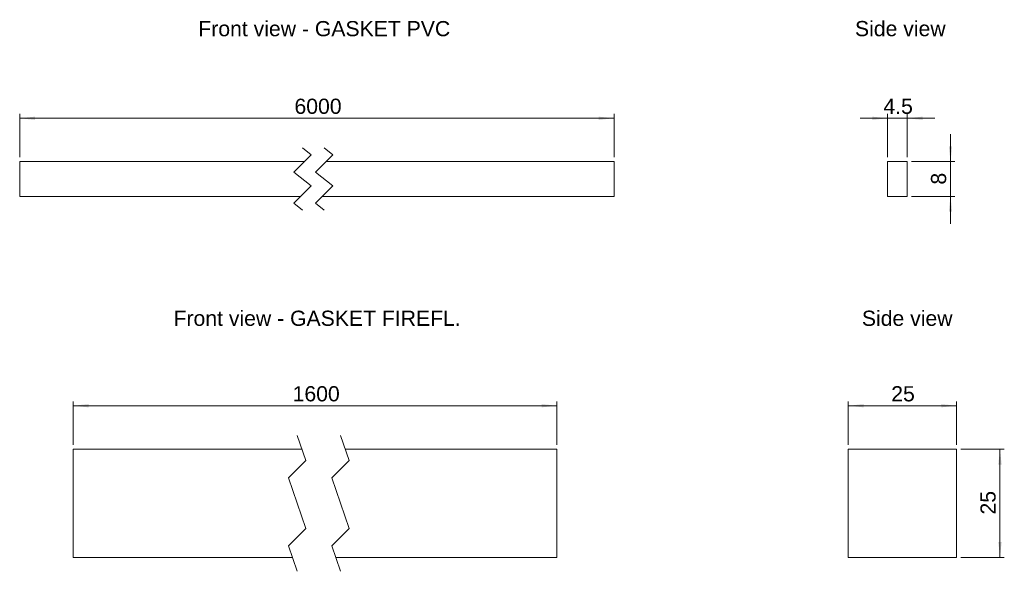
# Model space of a CAD drawing. Header units: millimetres. Extents: x 27 to 254, y 60 to 187.
import ezdxf

# ---------------------------------------------------------------- set-up
doc = ezdxf.new("R2010")
doc.units = ezdxf.units.MM
doc.layers.add('FORMAT', color=7, linetype='Continuous')
doc.styles.get("Standard").update_dxf_attribs({"font": 'arial.ttf'})

msp = doc.modelspace()

# ---------------------------------------------------------------- linework, layer by layer
at = {"color": 7, "linetype": 'Continuous', "lineweight": 0}
for p, q in [((92.44, 157.89), (94.44, 156.3)), ((97.44, 157.89), (99.44, 156.3)), ((27.14, 146.71), (27.14, 154.71)), ((27.14, 154.71), (92.85, 154.71)), ((94.44, 156.3), (90.44, 152.3)), ((99.44, 156.3), (95.44, 152.3)), ((97.85, 154.71), (164.3, 154.71)), ((164.3, 146.71), (164.3, 154.71)), ((231.94, 154.71), (227.44, 154.71)), ((227.44, 154.71), (227.44, 146.71)), ((231.94, 146.71), (231.94, 154.71)), ((90.44, 152.3), (94.44, 149.13)), ((95.44, 152.3), (99.44, 149.13)), ((94.44, 149.13), (90.44, 145.13)), ((99.44, 149.13), (95.44, 145.13)), ((27.14, 146.71), (92.03, 146.71)), ((97.03, 146.71), (164.3, 146.71)), ((227.44, 146.71), (231.94, 146.71)), ((90.44, 145.13), (92.44, 143.54)), ((95.44, 145.13), (97.44, 143.54)), ((91.14, 91.6), (93.14, 85.77)), ((101.14, 91.6), (103.14, 85.77)), ((39.46, 63.43), (39.46, 88.43)), ((39.46, 88.43), (92.22, 88.43)), ((102.22, 88.43), (151.12, 88.43)), ((151.12, 63.43), (151.12, 88.43)), ((218.36, 63.43), (218.36, 88.43)), ((218.36, 88.43), (243.36, 88.43)), ((243.36, 63.43), (243.36, 88.43)), ((93.14, 85.77), (89.14, 81.77)), ((103.14, 85.77), (99.14, 81.77)), ((89.14, 81.77), (93.14, 70.09)), ((99.14, 81.77), (103.14, 70.09)), ((93.14, 70.09), (89.14, 66.09)), ((103.14, 70.09), (99.14, 66.09)), ((89.14, 66.09), (91.14, 60.25)), ((99.14, 66.09), (101.14, 60.25)), ((39.46, 63.43), (90.05, 63.43)), ((100.05, 63.43), (151.12, 63.43)), ((218.36, 63.43), (243.36, 63.43))]:
    msp.add_line(p, q, dxfattribs=at)
at = {"layer": 'FORMAT', "color": 7, "linetype": 'Continuous', "lineweight": 0}
for p, q in [((27.14, 155.71), (27.14, 165.71)), ((27.14, 164.71), (164.3, 164.71)), ((164.3, 155.71), (164.3, 165.71)), ((227.44, 164.71), (221.09, 164.71)), ((227.44, 155.71), (227.44, 165.71)), ((231.94, 164.71), (227.44, 164.71)), ((231.94, 155.71), (231.94, 165.71)), ((231.94, 164.71), (238.29, 164.71)), ((241.94, 154.71), (241.94, 161.06)), ((232.94, 154.71), (242.94, 154.71)), ((241.94, 146.71), (241.94, 154.71)), ((232.94, 146.71), (242.94, 146.71)), ((241.94, 146.71), (241.94, 140.36)), ((39.46, 89.43), (39.46, 99.43)), ((39.46, 98.43), (151.12, 98.43)), ((151.12, 89.43), (151.12, 99.43)), ((218.36, 89.43), (218.36, 99.43)), ((218.36, 98.43), (243.36, 98.43)), ((243.36, 89.43), (243.36, 99.43)), ((244.36, 88.43), (254.36, 88.43)), ((253.36, 63.43), (253.36, 88.43)), ((244.36, 63.43), (254.36, 63.43))]:
    msp.add_line(p, q, dxfattribs=at)
for points in [[(27.14, 164.71), (30.7, 164.33), (30.7, 165.09)], [(164.3, 164.71), (160.74, 165.09), (160.74, 164.33)], [(227.44, 164.71), (223.89, 165.09), (223.89, 164.33)], [(231.94, 164.71), (235.5, 164.33), (235.5, 165.09)], [(241.94, 154.71), (242.32, 158.27), (241.56, 158.27)], [(241.94, 146.71), (241.56, 143.16), (242.32, 143.16)], [(39.46, 98.43), (43.02, 98.05), (43.02, 98.81)], [(151.12, 98.43), (147.57, 98.81), (147.57, 98.05)], [(218.36, 98.43), (221.92, 98.05), (221.92, 98.81)], [(243.36, 98.43), (239.8, 98.81), (239.8, 98.05)], [(253.36, 88.43), (252.98, 84.87), (253.74, 84.87)], [(253.36, 63.43), (253.74, 66.98), (252.98, 66.98)]]:
    msp.add_solid(points, dxfattribs=at)

# ---------------------------------------------------------------- texts
for s, p in [('Front view - GASKET PVC', (68.36, 183.63)), ('Side view', (219.9, 183.64)), ('Front view - GASKET FIREFL.', (62.64, 116.85)), ('Side view', (221.49, 116.85))]:
    msp.add_text(s, height=3.5, dxfattribs=at).set_placement(p)
at = {"layer": 'FORMAT', "color": 7, "linetype": 'Continuous', "lineweight": 0, "char_height": 3.5, "attachment_point": 1}
for s, insert in [('6000', (90.55, 169.23)), ('4.5', (226.46, 169.23)), ('1600', (90.12, 102.94)), ('25', (228.27, 102.94))]:
    msp.add_mtext(s, dxfattribs=dict(at, insert=insert))
at = {"layer": 'FORMAT', "color": 7, "linetype": 'Continuous', "lineweight": 0, "char_height": 3.5, "attachment_point": 1, "rotation": 90}
for s, insert in [('8', (237.43, 149.42)), ('25', (248.85, 73.34))]:
    msp.add_mtext(s, dxfattribs=dict(at, insert=insert))

doc.saveas('drawing.dxf')
